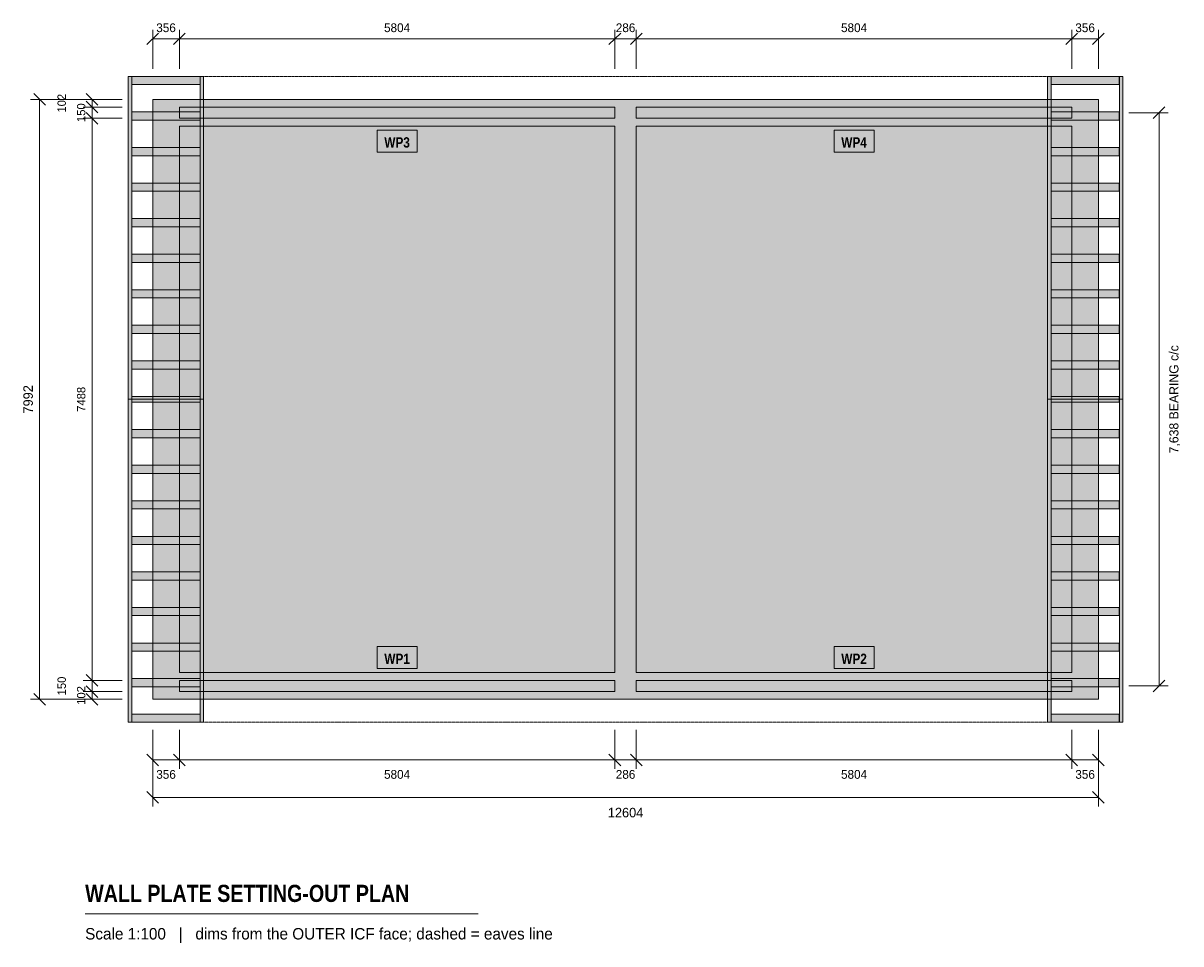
# Model space of a CAD drawing. Header units: millimetres. Extents: x -1726 to 13702, y -3258 to 9007.
import ezdxf
from ezdxf.enums import TextEntityAlignment as Align

# ---------------------------------------------------------------- set-up
doc = ezdxf.new("R2010")
doc.units = ezdxf.units.MM
doc.linetypes.add('DASHED', pattern=[1.524, 1.27, -0.254])
for name, color, linetype in [('FILL-LIGHT', 7, 'Continuous'), ('FILL-MASONRY_FILL', 7, 'Continuous'), ('FILL-TIMBER', 7, 'Continuous'), ('FILL-WHITE', 7, 'Continuous'), ('LINE-GREY', 7, 'Continuous'), ('LINE-INK', 7, 'Continuous'), ('LINE-MASONRY', 7, 'Continuous'), ('LINE-RED', 7, 'Continuous'), ('LINE-STEEL_GREY-DASH', 7, 'DASHED'), ('TEXT-INK', 7, 'Continuous'), ('TEXT-RED', 7, 'Continuous'), ('TEXT-STEEL_GREY', 7, 'Continuous')]:
    doc.layers.add(name, color=color, linetype=linetype)
doc.styles.add('OpenSansCondensed-Bold', font='OpenSansCondensed-Bold.ttf')

msp = doc.modelspace()

# ---------------------------------------------------------------- hatches: boundary and pattern name
at = {"layer": 'FILL-LIGHT', "true_color": 0xdedee0}
h = msp.add_hatch(color=254, dxfattribs=at)
h.dxf.hatch_style = 1
h.paths.add_polyline_path([(0, 7991), (0, 7991), (12604, 7991), (12604, 7991), (12604, 7991), (12604, 0), (12604, 0), (12604, 0), (0, 0), (0, 0), (0, 0), (0, 7991)])
h.paths.add_polyline_path([(6445, 356), (6445, 356), (6445, 356), (6445, 356), (6445, 356), (6445, 356), (6445, 356), (6445, 356), (6445, 356), (6445, 356), (6445, 356), (6445, 356), (6445, 356), (6445, 356), (6445, 356), (6445, 356), (6445, 356), (12248, 356), (12248, 356), (12248, 356), (12248, 356), (12248, 356), (12248, 356), (12248, 356), (12248, 356), (12248, 356), (12248, 356), (12248, 356), (12248, 356), (12248, 356), (12248, 356), (12248, 356), (12248, 356), (12248, 356), (12248, 7636), (12248, 7636), (12248, 7636), (12248, 7636), (12248, 7636), (12248, 7636), (12248, 7636), (12248, 7636), (12248, 7636), (12248, 7636), (12248, 7636), (12248, 7636), (12248, 7636), (12248, 7636), (12248, 7636), (12248, 7636), (12248, 7636), (6445, 7636), (6445, 7636), (6445, 7636), (6445, 7636), (6445, 7636), (6445, 7636), (6445, 7636), (6445, 7636), (6445, 7636), (6445, 7636), (6445, 7636), (6445, 7636), (6445, 7636), (6445, 7636), (6445, 7636), (6445, 7636), (6445, 7636)], flags=0)
h.paths.add_polyline_path([(6159, 356), (6159, 356), (6159, 356), (6159, 356), (6159, 356), (6159, 356), (6159, 356), (6159, 356), (6159, 356), (6159, 356), (6159, 356), (6159, 356), (6159, 356), (6159, 356), (6159, 356), (6159, 356), (6159, 356), (6159, 7636), (6159, 7636), (6159, 7636), (6159, 7636), (6159, 7636), (6159, 7636), (6159, 7636), (6159, 7636), (6159, 7636), (6159, 7636), (6159, 7636), (6159, 7636), (6159, 7636), (6159, 7636), (6159, 7636), (6159, 7636), (6159, 7636), (356, 7636), (356, 7636), (356, 7636), (356, 7636), (356, 7636), (356, 7636), (356, 7636), (356, 7636), (356, 7636), (356, 7636), (356, 7636), (356, 7636), (356, 7636), (356, 7636), (356, 7636), (356, 7636), (356, 7636), (356, 356), (356, 356), (356, 356), (356, 356), (356, 356), (356, 356), (356, 356), (356, 356), (356, 356), (356, 356), (356, 356), (356, 356), (356, 356), (356, 356), (356, 356), (356, 356), (356, 356)], flags=0)
at = {"layer": 'FILL-LIGHT', "true_color": 0xcccccf}
h = msp.add_hatch(color=254, dxfattribs=at)
h.dxf.hatch_style = 1
h.paths.add_polyline_path([(12604, 7991), (12604, 7991), (12604, 7991), (12604, 0), (12604, 0), (12604, 0), (0, 0), (0, 0), (0, 0), (0, 7991), (0, 7991), (0, 7991)])
h.paths.add_polyline_path([(102, 102), (12502, 102), (12502, 7890), (102, 7890)], flags=0)
at = {"layer": 'FILL-MASONRY_FILL', "true_color": 0xe0f0e0}
h = msp.add_hatch(color=254, dxfattribs=at)
h.dxf.hatch_style = 1
h.paths.add_polyline_path([(-326, 3996), (-326, 8298), (-279, 8298), (-279, 3996)])
h = msp.add_hatch(color=254, dxfattribs=at)
h.dxf.hatch_style = 1
h.paths.add_polyline_path([(-278, 8190), (-278, 8298), (631, 8298), (631, 8190)])
h = msp.add_hatch(color=254, dxfattribs=at)
h.dxf.hatch_style = 1
h.paths.add_polyline_path([(632, 3996), (632, 8298), (679, 8298), (679, 3996)])
h = msp.add_hatch(color=254, dxfattribs=at)
h.dxf.hatch_style = 1
h.paths.add_polyline_path([(11925, 3996), (11925, 8298), (11972, 8298), (11972, 3996)])
h = msp.add_hatch(color=254, dxfattribs=at)
h.dxf.hatch_style = 1
h.paths.add_polyline_path([(11973, 8190), (11973, 8298), (12882, 8298), (12882, 8190)])
h = msp.add_hatch(color=254, dxfattribs=at)
h.dxf.hatch_style = 1
h.paths.add_polyline_path([(12883, 3996), (12883, 8298), (12930, 8298), (12930, 3996)])
h = msp.add_hatch(color=254, dxfattribs=at)
h.dxf.hatch_style = 1
h.paths.add_polyline_path([(-278, 7716), (-278, 7825), (631, 7825), (631, 7716)])
h = msp.add_hatch(color=254, dxfattribs=at)
h.dxf.hatch_style = 1
h.paths.add_polyline_path([(11973, 7716), (11973, 7825), (12882, 7825), (12882, 7716)])
h = msp.add_hatch(color=254, dxfattribs=at)
h.dxf.hatch_style = 1
h.paths.add_polyline_path([(-278, 7242), (-278, 7351), (631, 7351), (631, 7242)])
h = msp.add_hatch(color=254, dxfattribs=at)
h.dxf.hatch_style = 1
h.paths.add_polyline_path([(11973, 7242), (11973, 7351), (12882, 7351), (12882, 7242)])
h = msp.add_hatch(color=254, dxfattribs=at)
h.dxf.hatch_style = 1
h.paths.add_polyline_path([(-278, 6769), (-278, 6877), (631, 6877), (631, 6769)])
h = msp.add_hatch(color=254, dxfattribs=at)
h.dxf.hatch_style = 1
h.paths.add_polyline_path([(11973, 6769), (11973, 6877), (12882, 6877), (12882, 6769)])
h = msp.add_hatch(color=254, dxfattribs=at)
h.dxf.hatch_style = 1
h.paths.add_polyline_path([(-278, 6295), (-278, 6403), (631, 6403), (631, 6295)])
h = msp.add_hatch(color=254, dxfattribs=at)
h.dxf.hatch_style = 1
h.paths.add_polyline_path([(11973, 6295), (11973, 6403), (12882, 6403), (12882, 6295)])
h = msp.add_hatch(color=254, dxfattribs=at)
h.dxf.hatch_style = 1
h.paths.add_polyline_path([(-278, 5821), (-278, 5930), (631, 5930), (631, 5821)])
h = msp.add_hatch(color=254, dxfattribs=at)
h.dxf.hatch_style = 1
h.paths.add_polyline_path([(11973, 5821), (11973, 5930), (12882, 5930), (12882, 5821)])
h = msp.add_hatch(color=254, dxfattribs=at)
h.dxf.hatch_style = 1
h.paths.add_polyline_path([(-278, 5347), (-278, 5456), (631, 5456), (631, 5347)])
h = msp.add_hatch(color=254, dxfattribs=at)
h.dxf.hatch_style = 1
h.paths.add_polyline_path([(11973, 5347), (11973, 5456), (12882, 5456), (12882, 5347)])
h = msp.add_hatch(color=254, dxfattribs=at)
h.dxf.hatch_style = 1
h.paths.add_polyline_path([(-278, 4873), (-278, 4982), (631, 4982), (631, 4873)])
h = msp.add_hatch(color=254, dxfattribs=at)
h.dxf.hatch_style = 1
h.paths.add_polyline_path([(11973, 4873), (11973, 4982), (12882, 4982), (12882, 4873)])
h = msp.add_hatch(color=254, dxfattribs=at)
h.dxf.hatch_style = 1
h.paths.add_polyline_path([(-278, 4400), (-278, 4508), (631, 4508), (631, 4400)])
h = msp.add_hatch(color=254, dxfattribs=at)
h.dxf.hatch_style = 1
h.paths.add_polyline_path([(11973, 4400), (11973, 4508), (12882, 4508), (12882, 4400)])
h = msp.add_hatch(color=254, dxfattribs=at)
h.dxf.hatch_style = 1
h.paths.add_polyline_path([(-278, 3996), (-278, 4034), (631, 4034), (631, 3996)])
h = msp.add_hatch(color=254, dxfattribs=at)
h.dxf.hatch_style = 1
h.paths.add_polyline_path([(11973, 3996), (11973, 4034), (12882, 4034), (12882, 3996)])
h = msp.add_hatch(color=254, dxfattribs=at)
h.dxf.hatch_style = 1
h.paths.add_polyline_path([(-326, -307), (-326, 3996), (-279, 3996), (-279, -307)])
h = msp.add_hatch(color=254, dxfattribs=at)
h.dxf.hatch_style = 1
h.paths.add_polyline_path([(-278, 3957), (-278, 3996), (631, 3996), (631, 3957)])
h = msp.add_hatch(color=254, dxfattribs=at)
h.dxf.hatch_style = 1
h.paths.add_polyline_path([(632, -307), (632, 3996), (679, 3996), (679, -307)])
h = msp.add_hatch(color=254, dxfattribs=at)
h.dxf.hatch_style = 1
h.paths.add_polyline_path([(11925, -307), (11925, 3996), (11972, 3996), (11972, -307)])
h = msp.add_hatch(color=254, dxfattribs=at)
h.dxf.hatch_style = 1
h.paths.add_polyline_path([(11973, 3957), (11973, 3996), (12882, 3996), (12882, 3957)])
h = msp.add_hatch(color=254, dxfattribs=at)
h.dxf.hatch_style = 1
h.paths.add_polyline_path([(12883, -307), (12883, 3996), (12930, 3996), (12930, -307)])
h = msp.add_hatch(color=254, dxfattribs=at)
h.dxf.hatch_style = 1
h.paths.add_polyline_path([(-278, 3483), (-278, 3592), (631, 3592), (631, 3483)])
h = msp.add_hatch(color=254, dxfattribs=at)
h.dxf.hatch_style = 1
h.paths.add_polyline_path([(11973, 3483), (11973, 3592), (12882, 3592), (12882, 3483)])
h = msp.add_hatch(color=254, dxfattribs=at)
h.dxf.hatch_style = 1
h.paths.add_polyline_path([(-278, 3010), (-278, 3118), (631, 3118), (631, 3010)])
h = msp.add_hatch(color=254, dxfattribs=at)
h.dxf.hatch_style = 1
h.paths.add_polyline_path([(11973, 3010), (11973, 3118), (12882, 3118), (12882, 3010)])
h = msp.add_hatch(color=254, dxfattribs=at)
h.dxf.hatch_style = 1
h.paths.add_polyline_path([(-278, 2536), (-278, 2644), (631, 2644), (631, 2536)])
h = msp.add_hatch(color=254, dxfattribs=at)
h.dxf.hatch_style = 1
h.paths.add_polyline_path([(11973, 2536), (11973, 2644), (12882, 2644), (12882, 2536)])
h = msp.add_hatch(color=254, dxfattribs=at)
h.dxf.hatch_style = 1
h.paths.add_polyline_path([(-278, 2062), (-278, 2170), (631, 2170), (631, 2062)])
h = msp.add_hatch(color=254, dxfattribs=at)
h.dxf.hatch_style = 1
h.paths.add_polyline_path([(11973, 2062), (11973, 2170), (12882, 2170), (12882, 2062)])
h = msp.add_hatch(color=254, dxfattribs=at)
h.dxf.hatch_style = 1
h.paths.add_polyline_path([(-278, 1588), (-278, 1697), (631, 1697), (631, 1588)])
h = msp.add_hatch(color=254, dxfattribs=at)
h.dxf.hatch_style = 1
h.paths.add_polyline_path([(11973, 1588), (11973, 1697), (12882, 1697), (12882, 1588)])
h = msp.add_hatch(color=254, dxfattribs=at)
h.dxf.hatch_style = 1
h.paths.add_polyline_path([(-278, 1114), (-278, 1223), (631, 1223), (631, 1114)])
h = msp.add_hatch(color=254, dxfattribs=at)
h.dxf.hatch_style = 1
h.paths.add_polyline_path([(11973, 1114), (11973, 1223), (12882, 1223), (12882, 1114)])
h = msp.add_hatch(color=254, dxfattribs=at)
h.dxf.hatch_style = 1
h.paths.add_polyline_path([(-278, 641), (-278, 749), (631, 749), (631, 641)])
h = msp.add_hatch(color=254, dxfattribs=at)
h.dxf.hatch_style = 1
h.paths.add_polyline_path([(11973, 641), (11973, 749), (12882, 749), (12882, 641)])
h = msp.add_hatch(color=254, dxfattribs=at)
h.dxf.hatch_style = 1
h.paths.add_polyline_path([(-278, 167), (-278, 275), (631, 275), (631, 167)])
h = msp.add_hatch(color=254, dxfattribs=at)
h.dxf.hatch_style = 1
h.paths.add_polyline_path([(11973, 167), (11973, 275), (12882, 275), (12882, 167)])
h = msp.add_hatch(color=254, dxfattribs=at)
h.dxf.hatch_style = 1
h.paths.add_polyline_path([(-278, -307), (-278, -199), (631, -199), (631, -307)])
h = msp.add_hatch(color=254, dxfattribs=at)
h.dxf.hatch_style = 1
h.paths.add_polyline_path([(11973, -307), (11973, -199), (12882, -199), (12882, -307)])
at = {"layer": 'FILL-TIMBER', "true_color": 0xf2e0b2}
h = msp.add_hatch(color=254, dxfattribs=at)
h.dxf.hatch_style = 1
h.paths.add_polyline_path([(6159, 7740), (6159, 7890), (356, 7890), (356, 7740)])
h = msp.add_hatch(color=254, dxfattribs=at)
h.dxf.hatch_style = 1
h.paths.add_polyline_path([(12248, 7740), (12248, 7890), (6445, 7890), (6445, 7740)])
h = msp.add_hatch(color=254, dxfattribs=at)
h.dxf.hatch_style = 1
h.paths.add_polyline_path([(6159, 102), (6159, 252), (356, 252), (356, 102)])
h = msp.add_hatch(color=254, dxfattribs=at)
h.dxf.hatch_style = 1
h.paths.add_polyline_path([(12248, 102), (12248, 252), (6445, 252), (6445, 102)])
at = {"layer": 'FILL-WHITE', "true_color": 0xffffff}
h = msp.add_hatch(color=7, dxfattribs=at)
h.dxf.hatch_style = 1
h.paths.add_polyline_path([(2991, 7290), (3524, 7290), (3524, 7580), (2991, 7580)])
h = msp.add_hatch(color=7, dxfattribs=at)
h.dxf.hatch_style = 1
h.paths.add_polyline_path([(9080, 7290), (9613, 7290), (9613, 7580), (9080, 7580)])
h = msp.add_hatch(color=7, dxfattribs=at)
h.dxf.hatch_style = 1
h.paths.add_polyline_path([(2991, 411), (3524, 411), (3524, 702), (2991, 702)])
h = msp.add_hatch(color=7, dxfattribs=at)
h.dxf.hatch_style = 1
h.paths.add_polyline_path([(9080, 411), (9613, 411), (9613, 702), (9080, 702)])

# ---------------------------------------------------------------- linework, layer by layer
at = {"layer": 'LINE-GREY', "lineweight": 5}
for points in [[(0, 7991), (0, 7991), (12604, 7991), (12604, 7991), (12604, 7991), (12604, 0), (12604, 0), (12604, 0), (0, 0), (0, 0), (0, 0), (0, 7991)], [(6159, 356), (6159, 356), (6159, 356), (6159, 356), (6159, 356), (6159, 356), (6159, 356), (6159, 356), (6159, 356), (6159, 356), (6159, 356), (6159, 356), (6159, 356), (6159, 356), (6159, 356), (6159, 356), (6159, 356), (6159, 7636), (6159, 7636), (6159, 7636), (6159, 7636), (6159, 7636), (6159, 7636), (6159, 7636), (6159, 7636), (6159, 7636), (6159, 7636), (6159, 7636), (6159, 7636), (6159, 7636), (6159, 7636), (6159, 7636), (6159, 7636), (6159, 7636), (356, 7636), (356, 7636), (356, 7636), (356, 7636), (356, 7636), (356, 7636), (356, 7636), (356, 7636), (356, 7636), (356, 7636), (356, 7636), (356, 7636), (356, 7636), (356, 7636), (356, 7636), (356, 7636), (356, 7636), (356, 356), (356, 356), (356, 356), (356, 356), (356, 356), (356, 356), (356, 356), (356, 356), (356, 356), (356, 356), (356, 356), (356, 356), (356, 356), (356, 356), (356, 356), (356, 356), (356, 356)], [(6445, 356), (6445, 356), (6445, 356), (6445, 356), (6445, 356), (6445, 356), (6445, 356), (6445, 356), (6445, 356), (6445, 356), (6445, 356), (6445, 356), (6445, 356), (6445, 356), (6445, 356), (6445, 356), (6445, 356), (12248, 356), (12248, 356), (12248, 356), (12248, 356), (12248, 356), (12248, 356), (12248, 356), (12248, 356), (12248, 356), (12248, 356), (12248, 356), (12248, 356), (12248, 356), (12248, 356), (12248, 356), (12248, 356), (12248, 356), (12248, 7636), (12248, 7636), (12248, 7636), (12248, 7636), (12248, 7636), (12248, 7636), (12248, 7636), (12248, 7636), (12248, 7636), (12248, 7636), (12248, 7636), (12248, 7636), (12248, 7636), (12248, 7636), (12248, 7636), (12248, 7636), (12248, 7636), (6445, 7636), (6445, 7636), (6445, 7636), (6445, 7636), (6445, 7636), (6445, 7636), (6445, 7636), (6445, 7636), (6445, 7636), (6445, 7636), (6445, 7636), (6445, 7636), (6445, 7636), (6445, 7636), (6445, 7636), (6445, 7636), (6445, 7636)]]:
    msp.add_lwpolyline(points, close=True, dxfattribs=at)
at = {"layer": 'LINE-INK', "lineweight": 5}
for p, q in [((-1429, 7914), (-1585, 8069)), ((-407, 7991), (-1627, 7991)), ((-1507, 0), (-1507, 7991)), ((13333, 7737), (13489, 7893)), ((13011, 7815), (13531, 7815)), ((13411, 177), (13411, 7815)), ((13011, 177), (13531, 177)), ((13333, 99), (13489, 254)), ((-407, 0), (-1627, 0)), ((-1429, -78), (-1585, 78)), ((0, -407), (0, -1427)), ((12604, -407), (12604, -1427)), ((-78, -1229), (78, -1385)), ((12526, -1229), (12682, -1385)), ((0, -1307), (12604, -1307)), ((-900, -2860), (4339, -2860))]:
    msp.add_line(p, q, dxfattribs=at)
at = {"layer": 'LINE-MASONRY', "lineweight": 5}
for points in [[(-326, 3996), (-326, 8298), (-279, 8298), (-279, 3996)], [(-278, 8190), (-278, 8298), (631, 8298), (631, 8190)], [(632, 3996), (632, 8298), (679, 8298), (679, 3996)], [(11925, 3996), (11925, 8298), (11972, 8298), (11972, 3996)], [(11973, 8190), (11973, 8298), (12882, 8298), (12882, 8190)], [(12883, 3996), (12883, 8298), (12930, 8298), (12930, 3996)], [(-278, 7716), (-278, 7825), (631, 7825), (631, 7716)], [(11973, 7716), (11973, 7825), (12882, 7825), (12882, 7716)], [(-278, 7242), (-278, 7351), (631, 7351), (631, 7242)], [(11973, 7242), (11973, 7351), (12882, 7351), (12882, 7242)], [(-278, 6769), (-278, 6877), (631, 6877), (631, 6769)], [(11973, 6769), (11973, 6877), (12882, 6877), (12882, 6769)], [(-278, 6295), (-278, 6403), (631, 6403), (631, 6295)], [(11973, 6295), (11973, 6403), (12882, 6403), (12882, 6295)], [(-278, 5821), (-278, 5930), (631, 5930), (631, 5821)], [(11973, 5821), (11973, 5930), (12882, 5930), (12882, 5821)], [(-278, 5347), (-278, 5456), (631, 5456), (631, 5347)], [(11973, 5347), (11973, 5456), (12882, 5456), (12882, 5347)], [(-278, 4873), (-278, 4982), (631, 4982), (631, 4873)], [(11973, 4873), (11973, 4982), (12882, 4982), (12882, 4873)], [(-278, 4400), (-278, 4508), (631, 4508), (631, 4400)], [(11973, 4400), (11973, 4508), (12882, 4508), (12882, 4400)], [(-278, 3996), (-278, 4034), (631, 4034), (631, 3996)], [(11973, 3996), (11973, 4034), (12882, 4034), (12882, 3996)], [(-326, -307), (-326, 3996), (-279, 3996), (-279, -307)], [(-278, 3957), (-278, 3996), (631, 3996), (631, 3957)], [(632, -307), (632, 3996), (679, 3996), (679, -307)], [(11925, -307), (11925, 3996), (11972, 3996), (11972, -307)], [(11973, 3957), (11973, 3996), (12882, 3996), (12882, 3957)], [(12883, -307), (12883, 3996), (12930, 3996), (12930, -307)], [(-278, 3483), (-278, 3592), (631, 3592), (631, 3483)], [(11973, 3483), (11973, 3592), (12882, 3592), (12882, 3483)], [(-278, 3010), (-278, 3118), (631, 3118), (631, 3010)], [(11973, 3010), (11973, 3118), (12882, 3118), (12882, 3010)], [(-278, 2536), (-278, 2644), (631, 2644), (631, 2536)], [(11973, 2536), (11973, 2644), (12882, 2644), (12882, 2536)], [(-278, 2062), (-278, 2170), (631, 2170), (631, 2062)], [(11973, 2062), (11973, 2170), (12882, 2170), (12882, 2062)], [(-278, 1588), (-278, 1697), (631, 1697), (631, 1588)], [(11973, 1588), (11973, 1697), (12882, 1697), (12882, 1588)], [(-278, 1114), (-278, 1223), (631, 1223), (631, 1114)], [(11973, 1114), (11973, 1223), (12882, 1223), (12882, 1114)], [(-278, 641), (-278, 749), (631, 749), (631, 641)], [(11973, 641), (11973, 749), (12882, 749), (12882, 641)], [(-278, 167), (-278, 275), (631, 275), (631, 167)], [(11973, 167), (11973, 275), (12882, 275), (12882, 167)], [(-278, -307), (-278, -199), (631, -199), (631, -307)], [(11973, -307), (11973, -199), (12882, -199), (12882, -307)]]:
    msp.add_lwpolyline(points, close=True, dxfattribs=at)
at = {"layer": 'LINE-RED', "lineweight": 5}
for p, q in [((-78, 8721), (78, 8876)), ((0, 8399), (0, 8918)), ((0, 8799), (12604, 8799)), ((278, 8721), (433, 8876)), ((356, 8399), (356, 8918)), ((6081, 8721), (6237, 8876)), ((6159, 8399), (6159, 8918)), ((6367, 8721), (6523, 8876)), ((6445, 8399), (6445, 8918)), ((12171, 8721), (12326, 8876)), ((12248, 8399), (12248, 8918)), ((12526, 8721), (12682, 8876)), ((12604, 8399), (12604, 8918)), ((-729, 7914), (-885, 8069)), ((-407, 7991), (-927, 7991)), ((-407, 7890), (-927, 7890)), ((-729, 7812), (-885, 7968)), ((-807, 0), (-807, 7991)), ((-407, 7740), (-927, 7740)), ((-729, 7662), (-885, 7818)), ((-729, 174), (-885, 329)), ((-407, 252), (-927, 252)), ((-729, 24), (-885, 179)), ((-407, 102), (-927, 102)), ((-407, 0), (-927, 0)), ((-729, -78), (-885, 78)), ((0, -407), (0, -927)), ((356, -407), (356, -927)), ((6159, -407), (6159, -927)), ((6445, -407), (6445, -927)), ((12248, -407), (12248, -927)), ((12604, -407), (12604, -927)), ((-78, -729), (78, -885)), ((278, -729), (433, -885)), ((6081, -729), (6237, -885)), ((6367, -729), (6523, -885)), ((12171, -729), (12326, -885)), ((12526, -729), (12682, -885)), ((0, -807), (12604, -807))]:
    msp.add_line(p, q, dxfattribs=at)
for points in [[(6159, 7740), (6159, 7890), (356, 7890), (356, 7740)], [(12248, 7740), (12248, 7890), (6445, 7890), (6445, 7740)], [(2991, 7290), (3524, 7290), (3524, 7580), (2991, 7580)], [(9080, 7290), (9613, 7290), (9613, 7580), (9080, 7580)], [(2991, 411), (3524, 411), (3524, 702), (2991, 702)], [(9080, 411), (9613, 411), (9613, 702), (9080, 702)], [(6159, 102), (6159, 252), (356, 252), (356, 102)], [(12248, 102), (12248, 252), (6445, 252), (6445, 102)]]:
    msp.add_lwpolyline(points, close=True, dxfattribs=at)
at = {"layer": 'LINE-STEEL_GREY-DASH', "lineweight": 5}
for p, q in [((-307, 8298), (12911, 8298)), ((-307, -307), (12911, -307))]:
    msp.add_line(p, q, dxfattribs=at)

# ---------------------------------------------------------------- texts
at = {"layer": 'TEXT-INK'}
for s, height, p in [('7,638 BEARING c/c', 121.92, (13670, 3996)), ('7992', 127, (-1597, 3996))]:
    msp.add_text(s, height=height, rotation=90, dxfattribs=at).set_placement(p, align=Align.CENTER)
msp.add_text('12604', height=127, dxfattribs=at).set_placement((6302, -1573), align=Align.CENTER)
at = {"layer": 'TEXT-INK', "style": 'OpenSansCondensed-Bold'}
msp.add_text('WALL PLATE SETTING-OUT PLAN', height=228.6, dxfattribs=at).set_placement((-900, -2700))
at = {"layer": 'TEXT-RED'}
for s, p in [('356', (178, 8888)), ('5804', (3257, 8888)), ('286', (6302, 8888)), ('5804', (9347, 8888)), ('356', (12426, 8888)), ('356', (178, -1059)), ('5804', (3257, -1059)), ('286', (6302, -1059)), ('5804', (9347, -1059)), ('356', (12426, -1059))]:
    msp.add_text(s, height=116.8, dxfattribs=at).set_placement(p, align=Align.CENTER)
for s, p in [('102', (-1157, 7941)), ('150', (-897, 7815)), ('7488', (-897, 3996)), ('150', (-1157, 177)), ('102', (-897, 51))]:
    msp.add_text(s, height=111.8, rotation=90, dxfattribs=at).set_placement(p, align=Align.CENTER)
at = {"layer": 'TEXT-RED', "style": 'OpenSansCondensed-Bold'}
for s, p in [('WP3', (3257, 7350)), ('WP4', (9347, 7350)), ('WP1', (3257, 471)), ('WP2', (9347, 471))]:
    msp.add_text(s, height=137.2, dxfattribs=at).set_placement(p, align=Align.CENTER)
at = {"layer": 'TEXT-STEEL_GREY'}
msp.add_text('Scale 1:100   |   dims from the OUTER ICF face; dashed = eaves line', height=152.4, dxfattribs=at).set_placement((-900, -3200))

doc.saveas('drawing.dxf')
